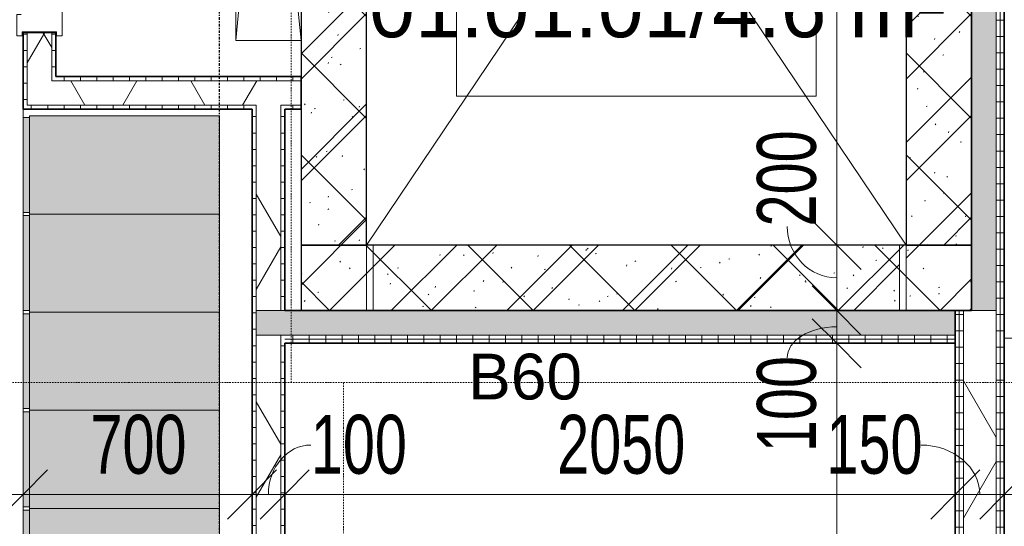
# Model space of a CAD drawing. Header units: millimetres. Extents: x -80560 to 110805, y -11020 to 52719.
# Tile 85 of 184: x 50484 to 53495, y 31515 to 33064. Entities that reach past the tile are written whole.
import ezdxf

# ---------------------------------------------------------------- set-up
doc = ezdxf.new("R2010")
doc.units = ezdxf.units.MM
for name, pattern in [('CENTER2', [20, 8, -4, 4, -4]), ('DASHDOT2', [8, 4, -2, 0, -2]), ('DASHED2', [6, 4, -2]), ('DASHED2-1', [3, 2, -1])]:
    doc.linetypes.add(name, pattern=pattern)
for name, color, linetype, lineweight in [('A-ANNO-DIMS', 211, 'Continuous', 9), ('A-ANNO-DIMS-100', 211, 'Continuous', 9), ('A-ANNO-NOTE', 131, 'Continuous', 18), ('A-AREA', 32, 'DASHED2', 18), ('A-AREA-IDEN', 2, 'Continuous', 9), ('A-DETL', 90, 'Continuous', 18), ('A-DETL-GENF', 92, 'Continuous', 18), ('A-FLOR', 192, 'Continuous', 18), ('A-GENM', 13, 'Continuous', 18), ('A-GLAZ', 151, 'Continuous', 18), ('A-WALL', 113, 'Continuous', 35), ('A-WALL-PATT', 111, 'Continuous', 35), ('I-WALL', 2, 'Continuous', 18), ('S-GRID', 1, 'Continuous', 9)]:
    doc.layers.add(name, color=color, linetype=linetype, lineweight=lineweight)
doc.styles.add('Arial', font='arial.ttf', dxfattribs={"height": 180})
doc.styles.add('Arial_1', font='arial.ttf', dxfattribs={"height": 140})
doc.styles.add('Arial_5', font='arial.ttf', dxfattribs={"width": 0.7, "height": 180})
doc.dimstyles.new('n3o_1_8', dxfattribs={"dimscale": 304.8, "dimtxt": 183.646692, "dimasz": 0.492126, "dimexe": 0.246063, "dimexo": 0.0625, "dimgap": 0.032808, "dimtad": 1, "dimdec": 0, "dimdsep": 46, "dimtxsty": 'Arial_5', "dimblk1": 'OBLIQUE', "dimblk2": 'OBLIQUE', "dimsah": 1, "dimcen": 0.09, "dimdle": 0.246063, "dimazin": 0, "dimtfac": 1, "dimtdec": 4, "dimtix": 1, "dimtmove": 0, "dimatfit": 3, "dimfxl": 0.246063, "dimfxlon": 1, "dimtvp": 1, "dimtolj": 1, "dimtzin": 0, "dimarcsym": 2})
doc.dimstyles.new('n3o_1_8_2', dxfattribs={"dimscale": 304.8, "dimtxt": 183.646692, "dimasz": 0.492126, "dimexe": 0.246063, "dimexo": 0.0625, "dimgap": 0.032808, "dimtad": 1, "dimdec": 0, "dimdsep": 46, "dimtxsty": 'Arial_5', "dimblk1": 'OBLIQUE', "dimblk2": 'OBLIQUE', "dimsah": 1, "dimcen": 0.09, "dimdle": 0.246063, "dimazin": 0, "dimtfac": 1, "dimtdec": 4, "dimtix": 1, "dimtmove": 1, "dimatfit": 3, "dimfxl": 0.246063, "dimfxlon": 1, "dimtvp": 1, "dimtolj": 1, "dimtzin": 0, "dimarcsym": 2})
doc.dimstyles.new('n3o_1_8_3', dxfattribs={"dimscale": 304.8, "dimtxt": 183.646692, "dimasz": 0.492126, "dimexe": 0.246063, "dimexo": 0.0625, "dimgap": 0.032808, "dimtad": 1, "dimdec": 0, "dimdsep": 46, "dimtxsty": 'Arial_5', "dimblk1": 'OBLIQUE', "dimblk2": 'OBLIQUE', "dimsah": 1, "dimcen": 0.09, "dimdle": 0.246063, "dimazin": 0, "dimtfac": 1, "dimtdec": 4, "dimtix": 1, "dimtmove": 0, "dimatfit": 3, "dimfxl": 0.246063, "dimfxlon": 1, "dimtvp": 1, "dimtolj": 1, "dimtzin": 0, "dimarcsym": 2})
pattern_1 = [(45, (0, 0), (-176.7767, 176.7767), []), (17, (0, 0), (51.37877, 156.87645), [3.353, -159.647, 3.353, -88.647, -134]), (17, (0, 0), (51.37877, 156.87645), [-255, 3.353, -130.647]), (48, (0, 0), (-36.014, 160.26226), [3.353, -158.647, 3.353, -160.647, -132]), (48, (0, 0), (-36.014, 160.26226), [-326, 3.353, -128.647]), (71, (0, 0), (-94.825, 133.12483), [3.353, -156.647, 3.353, -87.247, -131]), (71, (0, 0), (-94.825, 133.12483), [-250.6, 3.353, -127.647])]
pattern_2 = [(360, (53344.82, 29412.5), (1e-13, 50), [])]
pattern_3 = [(60, (24894.82, 0), (-274.963, 158.75), []), (120, (24894.82, 0), (-274.963, -158.75), [])]
pattern_4 = [(180, (51294.82, 29567.5), (2e-13, -50), [])]
pattern_5 = [(0, (50494.82, 33970), (0, 50), [])]
pattern_6 = [(270, (52319.82, 32175), (50, 3e-15), [])]
pattern_7 = [(270, (50969.82, 32890), (50, -4e-13), [])]
pattern_8 = [(0, (53394.82, 33662.5), (0, 50), [])]

# ---------------------------------------------------------------- blocks, each defined once
blk = doc.blocks.new('19112_SW_LeonardoCollege_R2020_rvt-1-DO_01 eerste verdieping')
at = {"layer": 'A-WALL-PATT', "lineweight": 5}
h = blk.add_hatch(dxfattribs=at)
h.set_pattern_fill('FP_173', color=10, angle=45, style=0, pattern_type=2)
h.set_pattern_definition([(135, (26650, 33700), (-155.563, -155.563), []), (225, (26650, 33700), (155.563, -155.563), [])])
h.paths.add_polyline_path([(26450, 32375), (26650, 32375), (26650, 35025), (26450, 35025), (26450, 32417.6)], flags=0)
h = blk.add_hatch(dxfattribs=at)
h.set_pattern_fill('FP_172', color=10, angle=45, style=0, pattern_type=2)
h.set_pattern_definition([(135, (28500, 33700), (-155.563, -155.563), []), (225, (28500, 33700), (155.563, -155.563), [])])
h.paths.add_polyline_path([(28440.9, 32375), (28500, 32375), (28500, 35025), (28300, 35025), (28300, 32375)], flags=0)
h = blk.add_hatch(dxfattribs=at)
h.set_pattern_fill('FP_174', color=10, angle=45, style=0, pattern_type=2)
h.set_pattern_definition([(45, (27475, 32175), (-155.563, 155.563), []), (135, (27475, 32175), (-155.563, -155.563), [])])
h.paths.add_polyline_path([(28500, 32175), (28500, 32375), (26450, 32375), (26450, 32175), (28440.9, 32175)], flags=0)
at = {"layer": 'I-WALL', "color": 50, "lineweight": 25}
for p, q in [((26450, 35025), (26450, 32375)), ((26650, 32375), (26650, 35025)), ((28300, 35025), (28300, 32375)), ((28500, 32375), (28500, 35025)), ((26450, 32375), (26650, 32375)), ((28500, 32375), (26450, 32375)), ((26450, 32375), (26450, 32175)), ((28300, 32375), (28500, 32375)), ((28500, 32175), (28500, 32375)), ((26450, 32175), (28500, 32175))]:
    blk.add_line(p, q, dxfattribs=at)
blk = doc.blocks.new('95251-Leonardo College Leiden_rvt-1-DO_01 eerste verdieping')
at = {"layer": 'A-WALL-PATT', "lineweight": 9}
h = blk.add_hatch(dxfattribs=at)
h.set_pattern_fill('FP_182', color=55, style=0, pattern_type=2)
h.set_pattern_definition(pattern_1)
h.paths.add_polyline_path([(26550, 32175), (26650, 32175), (26650, 34975), (26645, 34975), (26645, 35025), (26450, 35025), (26450, 32175)], flags=0)
h = blk.add_hatch(dxfattribs=at)
h.set_pattern_fill('FP_182', color=55, style=0, pattern_type=2)
h.set_pattern_definition(pattern_1)
h.paths.add_polyline_path([(28300, 32175), (28500, 32175), (28500, 35025), (28305, 35025), (28305, 34975), (28300, 34975), (28300, 32251)], flags=0)
h = blk.add_hatch(dxfattribs=at)
h.set_pattern_fill('FP_182', color=55, style=0, pattern_type=2)
h.set_pattern_definition(pattern_1)
h.paths.add_polyline_path([(27559.9, 32175), (28280, 32175), (28280, 32375), (26670, 32375), (26670, 32175), (26972.6, 32175)], flags=0)
at = {"layer": 'A-GENM', "color": 130, "lineweight": 9}
blk.add_line((28600, 32090), (28645, 32090), dxfattribs=at)
at = {"layer": 'A-WALL', "color": 170, "lineweight": 5}
for p, q in [((26450, 35025), (26450, 32175)), ((28500, 32175), (28500, 35025)), ((26650, 32175), (26650, 34975)), ((28300, 34975), (28300, 32175)), ((28280, 32375), (26670, 32375)), ((26670, 32375), (26670, 32175)), ((28280, 32175), (28280, 32375)), ((26450, 32175), (26650, 32175)), ((26670, 32175), (28280, 32175)), ((28300, 32175), (28500, 32175))]:
    blk.add_line(p, q, dxfattribs=at)
blk = doc.blocks.new('73_EHA_locker - 73_EHA_locker-30219754-DO_01 eerste verdieping')
at = {"layer": 'A-GENM'}
for points in [[(0, 580), (-300, 580), (-300, 0), (0, 0)], [(-5, 0), (-295, 0), (-295, -20), (-5, -20)]]:
    blk.add_hatch(color=256, dxfattribs=at).paths.add_polyline_path(points, flags=0)
for p, q in [((0, 580), (-300, 580)), ((-300, 580), (-300, 0)), ((0, 0), (0, 580)), ((-300, 0), (0, 0)), ((-5, 0), (-295, 0)), ((-295, 0), (-295, -20)), ((-5, -20), (-5, 0)), ((-295, -20), (-5, -20))]:
    blk.add_line(p, q, dxfattribs=at)
blk = doc.blocks.new('32_n3o_deur_dubbel - 90x139_25_K_930x2_2410x2010_60-34330968-DO_01 eerste verdieping')
at = {"layer": 'A-GLAZ'}
for p, q in [((-940, 69.5), (-1005, 69.5)), ((-1005, 69.5), (-1005, 52.5)), ((-940, 55.5), (-940, 69.5)), ((1005, 69.5), (940, 69.5)), ((940, 69.5), (940, 55.5)), ((1005, 52.5), (1005, 69.5)), ((-1005, 52.5), (-993, 52.5)), ((-993, 52.5), (-993, -52.5)), ((993, -52.5), (993, 52.5)), ((993, 52.5), (1005, 52.5)), ((-915, -69.5), (-915, 15.5)), ((915, 15.5), (915, -69.5)), ((-993, -52.5), (-1005, -52.5)), ((-1005, -52.5), (-1005, -69.5)), ((1005, -52.5), (993, -52.5)), ((1005, -69.5), (1005, -52.5)), ((-1005, -69.5), (-915, -69.5)), ((915, -69.5), (1005, -69.5))]:
    blk.add_line(p, q, dxfattribs=at)
blk = doc.blocks.new('66_n3o_lift - ntb_-33339778-DO_01 eerste verdieping')
at = {"layer": 'A-GENM'}
for p, q in [((-927.8, 75), (-1004, 75)), ((-1004, 75), (-1004, 50)), ((-927.8, 50), (-927.8, 75)), ((738.4, 75), (662.2, 75)), ((662.2, 75), (662.2, 50)), ((738.4, 50), (738.4, 75)), ((-1004, 50), (-927.8, 50)), ((662.2, 50), (738.4, 50)), ((-967.8, -370), (-967.8, -50)), ((-132.8, -50), (-967.8, -50)), ((-967.8, -50), (-967.8, -126.2)), ((-132.8, -126.2), (-132.8, -50)), ((702.2, -50), (-132.8, -50)), ((-132.8, -50), (-132.8, -126.2)), ((702.2, -370), (702.2, -50)), ((702.2, -126.2), (702.2, -50)), ((-967.8, -126.2), (-132.8, -126.2)), ((-132.8, -126.2), (702.2, -126.2)), ((-682.8, -370), (-967.8, -370)), ((-682.8, -2370), (-682.8, -370)), ((417.2, -370), (702.2, -370)), ((417.2, -370), (417.2, -2370)), ((417.2, -2370), (-682.8, -2370))]:
    blk.add_line(p, q, dxfattribs=at)
at = {"layer": 'A-GENM', "lineweight": 35}
for p, q in [((-927.8, 50), (-967.8, 50)), ((-967.8, 50), (-967.8, -50)), ((-927.8, -50), (-927.8, 50)), ((702.2, 50), (662.2, 50)), ((662.2, 50), (662.2, -50)), ((702.2, -50), (702.2, 50)), ((-967.8, -50), (-927.8, -50)), ((662.2, -50), (702.2, -50))]:
    blk.add_line(p, q, dxfattribs=at)
blk = doc.blocks.new('01_n3o_symbool_lijn_met_tekst - brandwerend_B60-32840753-DO_01 eerste verdieping')
at = {"layer": 'A-DETL-GENF', "color": 3, "linetype": 'DASHDOT2'}
blk.add_line((0, 0), (5805, 0), dxfattribs=at)
blk = doc.blocks.new('01_n3o_symbool_lijn_met_tekst - brandwerend_B60-32840820-DO_01 eerste verdieping')
at = {"layer": 'A-DETL-GENF', "color": 3, "linetype": 'DASHDOT2'}
blk.add_line((0, 0), (3580, 0), dxfattribs=at)
blk = doc.blocks.new('01_n3o_symbool_lijn_met_tekst - brandwerend_B60-32507395-DO_01 eerste verdieping')
at = {"layer": 'A-DETL-GENF', "color": 3, "linetype": 'DASHDOT2'}
blk.add_line((0, 0), (3505, 0), dxfattribs=at)
blk = doc.blocks.new('DIMBLOCK192-DO_01 eerste verdieping')
at = {"layer": 'A-ANNO-DIMS-100'}
for p, q in [((47244.8, 31612.5), (47319.8, 31687.5)), ((47244.8, 31687.5), (47244.8, 31537.5)), ((47244.8, 31612.5), (47244.8, 31687.5)), ((50494.8, 31612.5), (50569.8, 31687.5)), ((50494.8, 31687.5), (50494.8, 31537.5)), ((50494.8, 31612.5), (50494.8, 31687.5)), ((47244.8, 31612.5), (47169.8, 31537.5)), ((47244.8, 31612.5), (50494.8, 31612.5)), ((50494.8, 31612.5), (50419.8, 31537.5))]:
    blk.add_line(p, q, dxfattribs=at)
at = {"layer": 'A-ANNO-DIMS-100', "color": 0, "insert": (48677.7, 31856.1), "char_height": 180, "width": 461.094, "attachment_point": 1, "line_spacing_factor": 0.941778, "style": 'Arial_5'}
blk.add_mtext('3250', dxfattribs=at)
blk = doc.blocks.new('_Oblique')
at = {"color": 0, "linetype": 'ByBlock', "lineweight": -2}
blk.add_line((-0.5, -0.5), (0.5, 0.5), dxfattribs=at)
blk = doc.blocks.new('DIMBLOCK193-DO_01 eerste verdieping')
at = {"layer": 'A-ANNO-DIMS-100'}
for p, q in [((50494.8, 31612.5), (50569.8, 31687.5)), ((50494.8, 31687.5), (50494.8, 31537.5)), ((50494.8, 31612.5), (50494.8, 31687.5)), ((51194.8, 31612.5), (51269.8, 31687.5)), ((51194.8, 31687.5), (51194.8, 31537.5)), ((51194.8, 31612.5), (51194.8, 31687.5)), ((50494.8, 31612.5), (50419.8, 31537.5)), ((50494.8, 31612.5), (51194.8, 31612.5)), ((51194.8, 31612.5), (51119.8, 31537.5))]:
    blk.add_line(p, q, dxfattribs=at)
at = {"layer": 'A-ANNO-DIMS-100', "color": 0, "insert": (50700.7, 31856.1), "char_height": 180, "width": 345.821, "attachment_point": 1, "line_spacing_factor": 0.941778, "style": 'Arial_5'}
blk.add_mtext('700', dxfattribs=at)
blk = doc.blocks.new('DIMBLOCK194-DO_01 eerste verdieping')
at = {"layer": 'A-ANNO-DIMS-100'}
for p, q in [((51194.8, 31612.5), (51269.8, 31687.5)), ((51194.8, 31687.5), (51194.8, 31537.5)), ((51194.8, 31612.5), (51194.8, 31687.5)), ((51294.8, 31612.5), (51369.8, 31687.5)), ((51294.8, 31687.5), (51294.8, 31537.5)), ((51294.8, 31612.5), (51294.8, 31687.5)), ((51194.8, 31612.5), (51119.8, 31537.5)), ((51194.8, 31612.5), (51294.8, 31612.5)), ((51294.8, 31612.5), (51219.8, 31537.5))]:
    blk.add_line(p, q, dxfattribs=at)
blk.add_ellipse((51374.5, 31612.5), major_axis=(0, 151.3), ratio=0.85711, start_param=0, end_param=1.570796, dxfattribs=at)
at = {"layer": 'A-ANNO-DIMS-100', "color": 0, "insert": (51374.5, 31856.1), "char_height": 180, "width": 345.821, "attachment_point": 1, "line_spacing_factor": 0.941778, "style": 'Arial_5'}
blk.add_mtext('100', dxfattribs=at)
blk = doc.blocks.new('DIMBLOCK195-DO_01 eerste verdieping')
at = {"layer": 'A-ANNO-DIMS-100'}
for p, q in [((51294.8, 31612.5), (51369.8, 31687.5)), ((51294.8, 31687.5), (51294.8, 31537.5)), ((51294.8, 31612.5), (51294.8, 31687.5)), ((53344.8, 31612.5), (53419.8, 31687.5)), ((53344.8, 31687.5), (53344.8, 31537.5)), ((53344.8, 31612.5), (53344.8, 31687.5)), ((51294.8, 31612.5), (51219.8, 31537.5)), ((51294.8, 31612.5), (53344.8, 31612.5)), ((53344.8, 31612.5), (53269.8, 31537.5))]:
    blk.add_line(p, q, dxfattribs=at)
at = {"layer": 'A-ANNO-DIMS-100', "color": 0, "insert": (52127.7, 31856.1), "char_height": 180, "width": 461.094, "attachment_point": 1, "line_spacing_factor": 0.941778, "style": 'Arial_5'}
blk.add_mtext('2050', dxfattribs=at)
blk = doc.blocks.new('DIMBLOCK196-DO_01 eerste verdieping')
at = {"layer": 'A-ANNO-DIMS-100'}
for p, q in [((53344.8, 31612.5), (53419.8, 31687.5)), ((53344.8, 31687.5), (53344.8, 31537.5)), ((53344.8, 31612.5), (53344.8, 31687.5)), ((53494.8, 31612.5), (53569.8, 31687.5)), ((53494.8, 31687.5), (53494.8, 31537.5)), ((53494.8, 31612.5), (53494.8, 31687.5)), ((53344.8, 31612.5), (53269.8, 31537.5)), ((53344.8, 31612.5), (53494.8, 31612.5)), ((53494.8, 31612.5), (53419.8, 31537.5))]:
    blk.add_line(p, q, dxfattribs=at)
blk.add_ellipse((53239.2, 31612.5), major_axis=(180.6, 0), ratio=0.83758, start_param=0, end_param=1.570796, dxfattribs=at)
at = {"layer": 'A-ANNO-DIMS-100', "color": 0, "insert": (52951, 31856.1), "char_height": 180, "width": 345.821, "attachment_point": 1, "line_spacing_factor": 0.941778, "style": 'Arial_5'}
blk.add_mtext('150', dxfattribs=at)
blk = doc.blocks.new('DIMBLOCK197-DO_01 eerste verdieping')
at = {"layer": 'A-ANNO-DIMS-100'}
for p, q in [((53494.8, 31612.5), (53569.8, 31687.5)), ((53494.8, 31687.5), (53494.8, 31537.5)), ((53494.8, 31612.5), (53494.8, 31687.5)), ((55459.8, 31612.5), (55534.8, 31687.5)), ((55459.8, 31687.5), (55459.8, 31537.5)), ((55459.8, 31612.5), (55459.8, 31687.5)), ((53494.8, 31612.5), (53419.8, 31537.5)), ((53494.8, 31612.5), (55459.8, 31612.5)), ((55459.8, 31612.5), (55384.8, 31537.5))]:
    blk.add_line(p, q, dxfattribs=at)
at = {"layer": 'A-ANNO-DIMS-100', "color": 0, "insert": (54285.2, 31856.1), "char_height": 180, "width": 461.094, "attachment_point": 1, "line_spacing_factor": 0.941778, "style": 'Arial_5'}
blk.add_mtext('1965', dxfattribs=at)
blk = doc.blocks.new('DIMBLOCK338-DO_01 eerste verdieping')
at = {"layer": 'A-ANNO-DIMS-100'}
for p, q in [((52982.3, 35025), (52907.3, 35100)), ((52907.3, 35025), (53057.3, 35025)), ((52982.3, 35025), (52907.3, 35025)), ((52982.3, 35025), (52982.3, 32375)), ((52982.3, 35025), (53057.3, 34950)), ((52982.3, 32375), (52907.3, 32450)), ((53057.3, 32375), (52907.3, 32375)), ((52982.3, 32375), (53057.3, 32300)), ((52982.3, 32375), (53057.3, 32375))]:
    blk.add_line(p, q, dxfattribs=at)
at = {"layer": 'A-ANNO-DIMS-100', "color": 0, "insert": (52738.6, 33507.9), "char_height": 180, "width": 461.094, "attachment_point": 1, "rotation": 90, "line_spacing_factor": 0.941778, "style": 'Arial_5'}
blk.add_mtext('2650', dxfattribs=at)
blk = doc.blocks.new('DIMBLOCK339-DO_01 eerste verdieping')
at = {"layer": 'A-ANNO-DIMS-100'}
for p, q in [((52982.3, 32375), (52907.3, 32450)), ((53057.3, 32375), (52907.3, 32375)), ((52982.3, 32375), (52982.3, 32175)), ((52982.3, 32375), (53057.3, 32300)), ((52982.3, 32375), (53057.3, 32375)), ((52982.3, 32175), (52907.3, 32250)), ((53057.3, 32175), (52907.3, 32175)), ((52982.3, 32175), (53057.3, 32100)), ((52982.3, 32175), (53057.3, 32175))]:
    blk.add_line(p, q, dxfattribs=at)
blk.add_ellipse((52982.3, 32431.9), major_axis=(0, 156.9), ratio=0.964189, start_param=1.570796, end_param=3.141593, dxfattribs=at)
at = {"layer": 'A-ANNO-DIMS-100', "color": 0, "insert": (52738.6, 32431.9), "char_height": 180, "width": 345.821, "attachment_point": 1, "rotation": 90, "line_spacing_factor": 0.941778, "style": 'Arial_5'}
blk.add_mtext('200', dxfattribs=at)
blk = doc.blocks.new('DIMBLOCK340-DO_01 eerste verdieping')
at = {"layer": 'A-ANNO-DIMS-100'}
for p, q in [((52982.3, 32175), (52907.3, 32250)), ((53057.3, 32175), (52907.3, 32175)), ((52982.3, 32175), (52982.3, 32075)), ((52982.3, 32175), (53057.3, 32100)), ((52982.3, 32175), (53057.3, 32175)), ((52982.3, 32075), (52907.3, 32150)), ((53057.3, 32075), (52907.3, 32075)), ((52982.3, 32075), (53057.3, 32000)), ((52982.3, 32075), (53057.3, 32075))]:
    blk.add_line(p, q, dxfattribs=at)
blk.add_ellipse((52982.3, 32030.3), major_axis=(151.3, 0), ratio=0.626376, start_param=1.570796, end_param=3.141593, dxfattribs=at)
at = {"layer": 'A-ANNO-DIMS-100', "color": 0, "insert": (52738.6, 31742.1), "char_height": 180, "width": 345.821, "attachment_point": 1, "rotation": 90, "line_spacing_factor": 0.941778, "style": 'Arial_5'}
blk.add_mtext('100', dxfattribs=at)
blk = doc.blocks.new('DIMBLOCK341-DO_01 eerste verdieping')
at = {"layer": 'A-ANNO-DIMS-100'}
for p, q in [((52982.3, 32075), (52907.3, 32150)), ((53057.3, 32075), (52907.3, 32075)), ((52982.3, 32075), (52982.3, 26445)), ((52982.3, 32075), (53057.3, 32000)), ((52982.3, 32075), (53057.3, 32075)), ((52982.3, 26445), (52907.3, 26520)), ((53057.3, 26445), (52907.3, 26445)), ((52982.3, 26445), (53057.3, 26370)), ((52982.3, 26445), (53057.3, 26445))]:
    blk.add_line(p, q, dxfattribs=at)
at = {"layer": 'A-ANNO-DIMS-100', "color": 0, "insert": (52738.6, 29067.9), "char_height": 180, "width": 461.094, "attachment_point": 1, "rotation": 90, "line_spacing_factor": 0.941778, "style": 'Arial_5'}
blk.add_mtext('5630', dxfattribs=at)

msp = doc.modelspace()

# ---------------------------------------------------------------- hatches: boundary and pattern name
at = {"layer": 'A-WALL-PATT', "lineweight": 18}
h = msp.add_hatch(dxfattribs=at)
h.set_pattern_fill('FP_114', color=256, angle=90, style=0, pattern_type=2)
h.set_pattern_definition(pattern_5)
h.paths.add_polyline_path([(50494.8, 32790), (50507.3, 32790), (50507.3, 33025), (50494.8, 33025), (50494.8, 32917.5)], flags=0)
h.paths.add_polyline_path([(50494.8, 35015), (50507.3, 35015), (50507.3, 35237.5), (50494.8, 35237.5), (50494.8, 35150)], flags=0)
h = msp.add_hatch(dxfattribs=at)
h.set_pattern_fill('FP_179', color=256, angle=90, style=0, pattern_type=2)
h.set_pattern_definition(pattern_8)
h.paths.add_polyline_path([(53469.8, 32175), (53482.3, 32175), (53482.3, 35225), (53469.8, 35225), (53469.8, 32251)], flags=0)
h = msp.add_hatch(dxfattribs=at)
h.set_pattern_fill('FP_179', color=256, angle=90, style=0, pattern_type=2)
h.set_pattern_definition(pattern_8)
h.paths.add_polyline_path([(53494.8, 32175), (53494.8, 35237.5), (53482.3, 35237.5), (53482.3, 32175)], flags=0)
h = msp.add_hatch(dxfattribs=at)
h.set_pattern_fill('FP_2', color=256, style=0, pattern_type=2)
h.set_pattern_definition(pattern_3)
h.paths.add_polyline_path([(50507.3, 32802.5), (50582.3, 32802.5), (50582.3, 33025), (50507.3, 33025), (50507.3, 32917.5)], flags=0)
h.paths.add_polyline_path([(50582.3, 35015), (50582.3, 35162.5), (50507.3, 35162.5), (50507.3, 35015)], flags=0)
h = msp.add_hatch(dxfattribs=at)
h.set_pattern_fill('FP_114', color=256, angle=90, style=0, pattern_type=2)
h.set_pattern_definition(pattern_5)
h.paths.add_polyline_path([(50582.3, 32877.5), (50594.8, 32877.5), (50594.8, 33025), (50582.3, 33025), (50582.3, 32917.5)], flags=0)
h.paths.add_polyline_path([(50594.8, 35015), (50594.8, 35150), (50582.3, 35150), (50582.3, 35015)], flags=0)
at = {"layer": 'A-WALL-PATT', "lineweight": 5}
msp.add_hatch(color=256, dxfattribs=at).paths.add_polyline_path([(53394.8, 32175), (53469.8, 32175), (53469.8, 35150), (53394.8, 35150), (53394.8, 32251)], flags=0)
at = {"layer": 'A-WALL-PATT', "lineweight": 18}
h = msp.add_hatch(dxfattribs=at)
h.set_pattern_fill('FP_2', color=256, style=0, pattern_type=2)
h.set_pattern_definition(pattern_3)
h.paths.add_polyline_path([(51344.8, 32802.5), (51344.8, 32877.5), (50582.3, 32877.5), (50582.3, 32802.5), (51282.3, 32802.5)], flags=0)
h = msp.add_hatch(dxfattribs=at)
h.set_pattern_fill('FP_129', color=256, angle=-270, style=0, pattern_type=2)
h.set_pattern_definition(pattern_7)
h.paths.add_polyline_path([(51344.8, 32877.5), (51344.8, 32890), (50594.8, 32890), (50594.8, 32877.5), (51280.1, 32877.5)], flags=0)
h = msp.add_hatch(dxfattribs=at)
h.set_pattern_fill('FP_129', color=256, angle=-270, style=0, pattern_type=2)
h.set_pattern_definition(pattern_7)
h.paths.add_polyline_path([(51194.8, 32790), (51207.3, 32790), (51207.3, 32802.5), (50507.3, 32802.5), (50507.3, 32790), (50594.8, 32790)], flags=0)
h.paths.add_polyline_path([(51294.8, 32790), (51344.8, 32790), (51344.8, 32802.5), (51282.3, 32802.5), (51282.3, 32790)], flags=0)
h = msp.add_hatch(dxfattribs=at)
h.set_pattern_fill('FP_47', color=256, angle=90, style=0, pattern_type=2)
h.set_pattern_definition(pattern_4)
h.paths.add_polyline_path([(51207.3, 26345), (51207.3, 32790), (51194.8, 32790), (51194.8, 26345)], flags=0)
h = msp.add_hatch(dxfattribs=at)
h.set_pattern_fill('FP_2', color=256, style=0, pattern_type=2)
h.set_pattern_definition(pattern_3)
h.paths.add_polyline_path([(51282.3, 26357.5), (51282.3, 32100), (51207.3, 32100), (51207.3, 26357.5), (51280.1, 26357.5)], flags=0)
h.paths.add_polyline_path([(51280.1, 32175), (51282.3, 32175), (51282.3, 32802.5), (51207.3, 32802.5), (51207.3, 32175)], flags=0)
h = msp.add_hatch(dxfattribs=at)
h.set_pattern_fill('FP_47', color=256, angle=90, style=0, pattern_type=2)
h.set_pattern_definition(pattern_4)
h.paths.add_polyline_path([(51294.8, 26432.5), (51294.8, 32100), (51282.3, 32100), (51282.3, 26432.5)], flags=0)
h.paths.add_polyline_path([(51294.8, 32175), (51294.8, 32790), (51282.3, 32790), (51282.3, 32175)], flags=0)
msp.add_hatch(color=256, dxfattribs=at).paths.add_polyline_path([(51280.1, 32100), (53344.8, 32100), (53344.8, 32175), (51207.3, 32175), (51207.3, 32100)], flags=0)
h = msp.add_hatch(dxfattribs=at)
h.set_pattern_fill('FP_46', color=256, angle=90, style=0, pattern_type=2)
h.set_pattern_definition(pattern_2)
h.paths.add_polyline_path([(53357.3, 30060.7), (53357.3, 32175), (53344.8, 32175), (53344.8, 30060.7)], flags=0)
h = msp.add_hatch(dxfattribs=at)
h.set_pattern_fill('FP_46', color=256, angle=90, style=0, pattern_type=2)
h.set_pattern_definition(pattern_2)
h.paths.add_polyline_path([(53357.3, 30060.7), (53369.8, 30060.7), (53369.8, 32175), (53357.3, 32175), (53357.3, 30251.4)], flags=0)
h = msp.add_hatch(dxfattribs=at)
h.set_pattern_fill('FP_2', color=256, style=0, pattern_type=2)
h.set_pattern_definition(pattern_3)
h.paths.add_polyline_path([(53369.8, 30060.7), (53469.8, 30060.7), (53469.8, 32175), (53369.8, 32175), (53369.8, 30251.4)], flags=0)
h = msp.add_hatch(dxfattribs=at)
h.set_pattern_fill('FP_46', color=256, angle=90, style=0, pattern_type=2)
h.set_pattern_definition(pattern_2)
h.paths.add_polyline_path([(53482.3, 30060.7), (53482.3, 32175), (53469.8, 32175), (53469.8, 30060.7)], flags=0)
h = msp.add_hatch(dxfattribs=at)
h.set_pattern_fill('FP_46', color=256, angle=90, style=0, pattern_type=2)
h.set_pattern_definition(pattern_2)
h.paths.add_polyline_path([(53494.8, 30060.7), (53494.8, 30236), (53492.3, 30234.9), (53492.3, 30565.5), (53494.8, 30565.5), (53494.8, 32175), (53482.3, 32175), (53482.3, 30060.7), (53492.3, 30060.7)], flags=0)
h = msp.add_hatch(dxfattribs=at)
h.set_pattern_fill('FP_115', color=256, angle=-270, style=0, pattern_type=2)
h.set_pattern_definition(pattern_6)
h.paths.add_polyline_path([(51294.8, 32087.5), (53344.8, 32087.5), (53344.8, 32100), (51294.8, 32100)], flags=0)
h = msp.add_hatch(dxfattribs=at)
h.set_pattern_fill('FP_115', color=256, angle=-270, style=0, pattern_type=2)
h.set_pattern_definition(pattern_6)
h.paths.add_polyline_path([(52454.8, 32075), (53344.8, 32075), (53344.8, 32087.5), (51294.8, 32087.5), (51294.8, 32075), (51867.4, 32075)], flags=0)

# ---------------------------------------------------------------- linework, layer by layer
at = {"layer": 'A-AREA', "linetype": 'DASHED2-1'}
for p, q in [((50494.8, 33025), (50494.8, 33027)), ((50494.8, 32765), (50494.8, 32790)), ((50494.8, 32465), (50494.8, 32475)), ((50494.8, 32165), (50494.8, 32175)), ((50494.8, 31865), (50494.8, 31875)), ((50494.8, 31565), (50494.8, 31575))]:
    msp.add_line(p, q, dxfattribs=at)
at = {"layer": 'A-DETL'}
for p, q in [((51144.8, 35000), (51344.8, 33000)), ((51144.8, 33000), (51344.8, 35000)), ((51144.8, 33000), (51144.8, 35000)), ((53194.8, 34825), (51544.8, 32375)), ((51544.8, 34825), (53194.8, 32375)), ((51344.8, 33000), (51144.8, 33000))]:
    msp.add_line(p, q, dxfattribs=at)
at = {"layer": 'A-FLOR'}
for p, q in [((51144.8, 33000), (51144.8, 35000)), ((51344.8, 33000), (51144.8, 33000))]:
    msp.add_line(p, q, dxfattribs=at)
at = {"layer": 'A-WALL', "lineweight": 18}
for p, q in [((53469.8, 35225), (53469.8, 30060.7)), ((53482.3, 35237.5), (53482.3, 30060.7)), ((50507.3, 33025), (50507.3, 32802.5)), ((50582.3, 33025), (50582.3, 32877.5)), ((51344.8, 32877.5), (50582.3, 32877.5)), ((51207.3, 32802.5), (50507.3, 32802.5)), ((51207.3, 26357.5), (51207.3, 32802.5)), ((51282.3, 32175), (51282.3, 32802.5)), ((51344.8, 32802.5), (51282.3, 32802.5)), ((51294.8, 32175), (51207.3, 32175)), ((53357.3, 30060.7), (53357.3, 32175)), ((53369.8, 30060.7), (53369.8, 32175)), ((53469.8, 32175), (53394.8, 32175)), ((51207.3, 32100), (53344.8, 32100)), ((51282.3, 26432.5), (51282.3, 32100)), ((51294.8, 32087.5), (53344.8, 32087.5))]:
    msp.add_line(p, q, dxfattribs=at)
at = {"layer": 'A-WALL'}
for p, q in [((53494.8, 32175), (53494.8, 35250)), ((53394.8, 35150), (53394.8, 32175)), ((53344.8, 32175), (51294.8, 32175)), ((53344.8, 32075), (53344.8, 32175)), ((51294.8, 32075), (53344.8, 32075))]:
    msp.add_line(p, q, dxfattribs=at)
at = {"layer": 'I-WALL', "lineweight": 35}
for p, q in [((50594.8, 33025), (50494.8, 33025)), ((50494.8, 33025), (50494.8, 32790)), ((50594.8, 32890), (50594.8, 33025)), ((51344.8, 32890), (50594.8, 32890)), ((51344.8, 32790), (51344.8, 32890)), ((50494.8, 32790), (51194.8, 32790)), ((51194.8, 32790), (51194.8, 26345)), ((51294.8, 32175), (51294.8, 32790)), ((51294.8, 32790), (51344.8, 32790)), ((53394.8, 32175), (53344.8, 32175)), ((53494.8, 30565.5), (53494.8, 32175)), ((51294.8, 26445), (51294.8, 32075)), ((53344.8, 32075), (53344.8, 30060.7))]:
    msp.add_line(p, q, dxfattribs=at)
at = {"layer": 'S-GRID', "linetype": 'CENTER2', "lineweight": 25}
msp.add_line((51094.8, 4383.3), (51094.8, 52119.1), dxfattribs=at)

# ---------------------------------------------------------------- block references
at = {"color": 250, "lineweight": 5}
for name in ['19112_SW_LeonardoCollege_R2020_rvt-1-DO_01 eerste verdieping', '95251-Leonardo College Leiden_rvt-1-DO_01 eerste verdieping']:
    msp.add_blockref(name, (24894.8, 0), dxfattribs=at)
at = {"layer": 'A-DETL-GENF', "color": 3, "linetype": 'DASHDOT2', "rotation": 90}
for name, p in [('01_n3o_symbool_lijn_met_tekst - brandwerend_B60-32507395-DO_01 eerste verdieping', (51314.8, 31955)), ('01_n3o_symbool_lijn_met_tekst - brandwerend_B60-32840753-DO_01 eerste verdieping', (51474.8, 26150))]:
    msp.add_blockref(name, p, dxfattribs=at)
at = {"layer": 'A-DETL-GENF', "color": 3, "linetype": 'DASHDOT2'}
msp.add_blockref('01_n3o_symbool_lijn_met_tekst - brandwerend_B60-32840820-DO_01 eerste verdieping', (50194.8, 31955), dxfattribs=at)
at = {"layer": 'A-GENM'}
msp.add_blockref('66_n3o_lift - ntb_-33339778-DO_01 eerste verdieping', (52502.6, 35200), dxfattribs=at)
at = {"layer": 'A-GENM', "rotation": 269.9999999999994}
for p in [(50514.8, 32470), (50514.8, 32170), (50514.8, 31870), (50514.8, 31570), (50514.8, 31270)]:
    msp.add_blockref('73_EHA_locker - 73_EHA_locker-30219754-DO_01 eerste verdieping', p, dxfattribs=at)
at = {"layer": 'A-GLAZ', "rotation": 90}
msp.add_blockref('32_n3o_deur_dubbel - 90x139_25_K_930x2_2410x2010_60-34330968-DO_01 eerste verdieping', (50544.8, 34020), dxfattribs=at)

# ---------------------------------------------------------------- texts
at = {"layer": 'A-ANNO-NOTE', "color": 3, "linetype": 'DASHDOT2', "insert": (51855.6, 32043), "char_height": 140, "width": 408.861, "attachment_point": 1, "style": 'Arial_1'}
msp.add_mtext('B60', dxfattribs=at)
at = {"layer": 'A-AREA-IDEN', "insert": (51552.9, 33190.1), "char_height": 180, "width": 2092.404, "attachment_point": 1, "style": 'Arial'}
msp.add_mtext('01.01.01/4.6 m²', dxfattribs=at)

# ---------------------------------------------------------------- dimensions: what is measured, and where the dimension line sits
at = {"layer": 'A-ANNO-DIMS'}
for base, p1, p2, override, picture, middle in [((52982.3, 32375), (52907.3, 35025), (53057.3, 32375), {"dimpost": '<>', "dimfxl": 2654.241888}, 'DIMBLOCK338-DO_01 eerste verdieping', (52880.4, 33700)), ((52982.3, 26445), (53057.3, 32075), (53057.3, 26445), {"dimpost": '<>', "dimfxl": 5630}, 'DIMBLOCK341-DO_01 eerste verdieping', (52880.4, 29260))]:
    dim = msp.add_linear_dim(base=base, p1=p1, p2=p2, angle=90, dimstyle='n3o_1_8_3', override=override, dxfattribs=at)
    dim.commit()
    dim.dimension.update_dxf_attribs({"geometry": picture, "text_midpoint": middle})
for base, p1, p2, override, picture, middle in [((52982.3, 32175), (53057.3, 32375), (53057.3, 32175), {"dimpost": '<>', "dimfxl": 200}, 'DIMBLOCK339-DO_01 eerste verdieping', (52858.6, 32604.8)), ((52982.3, 32075), (53057.3, 32175), (53057.3, 32075), {"dimpost": '<>', "dimfxl": 100}, 'DIMBLOCK340-DO_01 eerste verdieping', (52858.6, 31915))]:
    dim = msp.add_linear_dim(base=base, p1=p1, p2=p2, angle=90, dimstyle='n3o_1_8_2', override=override, dxfattribs=at)
    dim.commit()
    dim.dimension.update_dxf_attribs({"geometry": picture, "text_midpoint": middle, "dimtype": 160, "text_rotation": 90})
for base, p1, p2, override, picture, middle in [((50494.8, 31612.5), (47244.8, 31687.5), (50494.8, 31687.5), {"dimpost": '<>', "dimfxl": 3250}, 'DIMBLOCK192-DO_01 eerste verdieping', (48869.8, 31714.4)), ((51194.8, 31612.5), (50494.8, 31687.5), (51194.8, 31687.5), {"dimpost": '<>', "dimfxl": 700}, 'DIMBLOCK193-DO_01 eerste verdieping', (50844.8, 31714.4)), ((53344.8, 31612.5), (51294.8, 31687.5), (53344.8, 31687.5), {"dimpost": '<>', "dimfxl": 2050}, 'DIMBLOCK195-DO_01 eerste verdieping', (52319.8, 31714.4)), ((55459.8, 31612.5), (53494.8, 31687.5), (55459.8, 31687.5), {"dimpost": '<>', "dimfxl": 1965}, 'DIMBLOCK197-DO_01 eerste verdieping', (54477.3, 31714.4))]:
    dim = msp.add_linear_dim(base=base, p1=p1, p2=p2, dimstyle='n3o_1_8', override=override, dxfattribs=at)
    dim.commit()
    dim.dimension.update_dxf_attribs({"geometry": picture, "text_midpoint": middle})
for base, p1, p2, override, picture, middle in [((51294.8, 31612.5), (51194.8, 31687.5), (51294.8, 31687.5), {"dimpost": '<>', "dimfxl": 100}, 'DIMBLOCK194-DO_01 eerste verdieping', (51547.4, 31736.1)), ((53494.8, 31612.5), (53344.8, 31687.5), (53494.8, 31687.5), {"dimpost": '<>', "dimfxl": 150}, 'DIMBLOCK196-DO_01 eerste verdieping', (53123.9, 31736.1))]:
    dim = msp.add_linear_dim(base=base, p1=p1, p2=p2, dimstyle='n3o_1_8_2', override=override, dxfattribs=at)
    dim.commit()
    dim.dimension.update_dxf_attribs({"geometry": picture, "text_midpoint": middle, "dimtype": 160})

doc.saveas('drawing.dxf')
